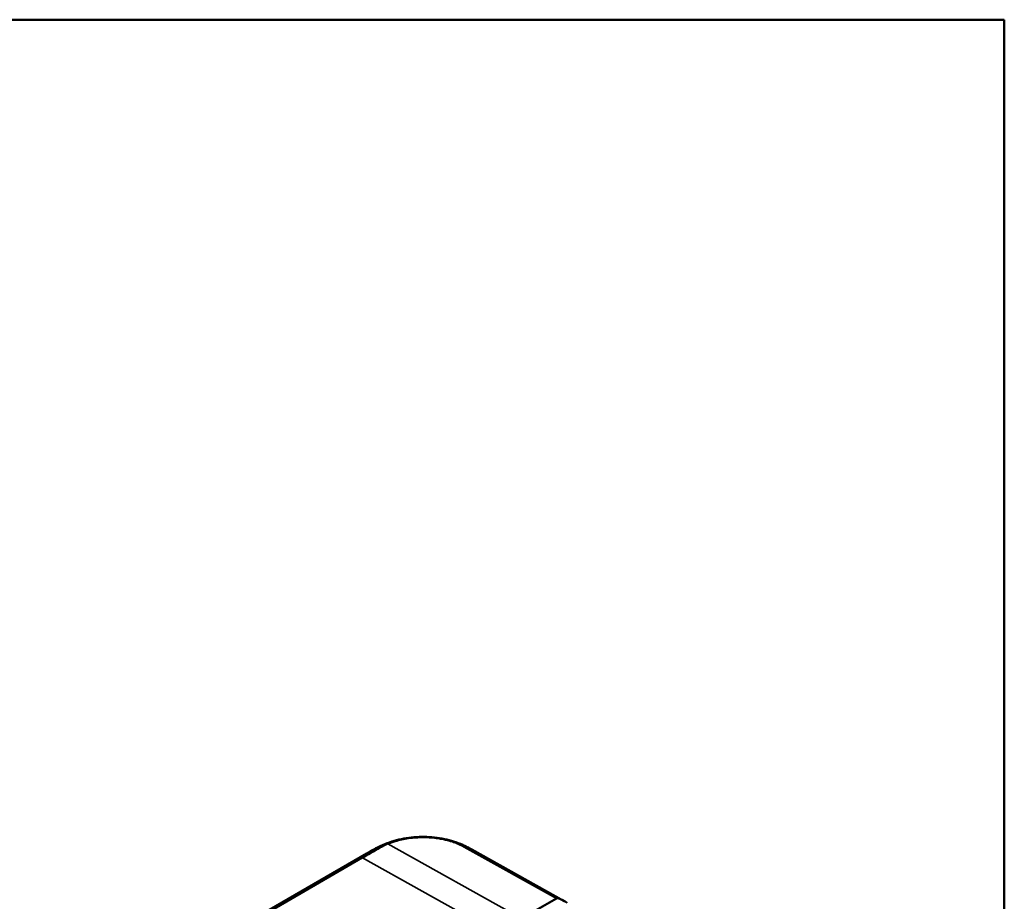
# Model space of a CAD drawing. Header units: millimetres. Extents: x 15 to 430, y 13 to 300.
# Tile 13 of 13: x 308 to 430, y 191 to 300. Entities that reach past the tile are written whole.
import ezdxf

# ---------------------------------------------------------------- set-up
doc = ezdxf.new("R2010")
doc.units = ezdxf.units.MM
doc.header["$LTSCALE"] = 1.5
for name, color, linetype, lineweight in [('Border (ISO)', 7, 'Continuous', 50), ('Visible (ISO)', 7, 'Continuous', 50), ('Visible Narrow (ISO)', 7, 'Continuous', 35)]:
    doc.layers.add(name, color=color, linetype=linetype, lineweight=lineweight)

# ---------------------------------------------------------------- blocks, each defined once
blk = doc.blocks.new('Borders Border')
at = {"layer": 'Border (ISO)'}
for p, q in [((10, 200), (287, 200)), ((287, 200), (287, 10))]:
    blk.add_line(p, q, dxfattribs=at)

msp = doc.modelspace()

# ---------------------------------------------------------------- linework, layer by layer
at = {"layer": 'Visible (ISO)'}
for p, q in [((351.38, 196.53), (352.13, 196.96)), ((354.46, 198), (354.46, 198)), ((375.86, 190.62), (364.4, 197.01)), ((351.34, 196.51), (310.63, 173.01)), ((370.56, 188.46), (374.9, 190.92))]:
    msp.add_line(p, q, dxfattribs=at)
for centre, major_axis, ratio, start_param, end_param in [((359.53, 183.91), (-7.4, 13.05), 0.582215, 6.282855, 6.283048), ((357.1, 183.91), (7.3, 13.1), 0.577173, 6.283034, 6.287458), ((374.9, 190.51), (0.25, 0.433), 0.577306, 0.102508, 0.776633), ((368.43, 177.59), (7.5, 12.99), 0.57735, 6.241919, 6.385701)]:
    msp.add_ellipse(centre, major_axis=major_axis, ratio=ratio, start_param=start_param, end_param=end_param, dxfattribs=at)
for points, knots in [([(354.46, 198), (355.21, 198.25), (356.04, 198.42), (357.72, 198.6), (358.59, 198.61), (360.27, 198.47), (361.1, 198.32), (361.94, 198.07), (362.02, 198.04), (362.11, 198.01)], [0, 0, 0, 0, 0.2575408, 0.2575408, 0.5118178, 0.5118178, 0.7667906, 0.7667906, 0.7948099, 0.7948099, 0.7948099, 0.7948099]), ([(352.15, 196.97), (352.16, 196.98), (352.18, 196.99), (352.22, 197.01), (352.24, 197.02), (352.3, 197.06), (352.34, 197.08), (352.45, 197.14), (352.53, 197.18), (352.82, 197.33), (353.05, 197.44), (353.67, 197.72), (354.06, 197.87), (354.46, 198)], [0.0026109, 0.0026109, 0.0026109, 0.0026109, 0.0081015, 0.0081015, 0.0164414, 0.0164414, 0.0291164, 0.0291164, 0.0548108, 0.0548108, 0.1316846, 0.1316846, 0.2583652, 0.2583652, 0.2583652, 0.2583652]), ([(362.11, 198.02), (362.49, 197.89), (362.88, 197.74), (363.44, 197.5), (363.63, 197.41), (363.91, 197.28), (364, 197.23), (364.14, 197.16), (364.18, 197.13), (364.28, 197.08), (364.33, 197.05), (364.37, 197.03)], [0, 0, 0, 0, 0.1232154, 0.1232154, 0.1853622, 0.1853622, 0.2161888, 0.2161888, 0.2323807, 0.2323807, 0.2494693, 0.2494693, 0.2494693, 0.2494693])]:
    msp.add_open_spline(points, degree=3, knots=knots, dxfattribs=at)
msp.add_open_spline([(351.38, 196.53), (351.36, 196.52), (351.35, 196.52), (351.34, 196.51)], degree=3, dxfattribs=at)
at = {"layer": 'Visible Narrow (ISO)'}
for p, q in [((370.56, 188.46), (353.98, 197.7)), ((363.44, 197.31), (374.9, 190.92)), ((375.12, 190.96), (363.66, 197.34)), ((350.61, 196), (312.98, 174.27)), ((313.2, 174.23), (350.83, 195.97)), ((350.83, 195.97), (367.47, 186.69))]:
    msp.add_line(p, q, dxfattribs=at)
for centre, major_axis, ratio, start_param, end_param in [((185.23, 135.98), (-269.65, -135.14), 0.083131, 2.188735, 2.195961), ((179.54, 133.64), (279.36, 140.1), 0.082738, 5.330311, 5.337286), ((359.53, 183.91), (-7.4, 13.05), 0.582215, 6.185022, 6.282855), ((187.1, 136.92), (-270.53, -133.8), 0.07886, 2.187435, 2.190963), ((352.34, 196.55), (-0.233, 0.313), 0.629508, 5.321764, 6.096734), ((181.36, 134.55), (280.27, 138.72), 0.078468, 5.329262, 5.332657), ((353.13, 196.87), (-0.243, 0.437), 0.573484, 5.51711, 6.188192), ((353.98, 197.29), (-0.191, 0.462), 0.485836, 5.577025, 6.24501), ((363.44, 196.9), (0.243, 0.437), 0.577306, 0.093881, 0.767668), ((357.1, 183.91), (7.3, 13.1), 0.577173, 0.004273, 0.093638), ((350.84, 195.56), (-0.25, 0.433), 0.57735, 5.506514, 6.18067)]:
    msp.add_ellipse(centre, major_axis=major_axis, ratio=ratio, start_param=start_param, end_param=end_param, dxfattribs=at)
for points, knots in [([(353.98, 197.7), (354.11, 197.75), (354.24, 197.8), (354.54, 197.91), (354.7, 197.96), (355.4, 198.17), (355.96, 198.3), (356.75, 198.41), (356.96, 198.43), (357.26, 198.46), (357.36, 198.46), (357.76, 198.49), (358.08, 198.5), (359, 198.5), (359.6, 198.45), (360.41, 198.33), (360.63, 198.29), (360.85, 198.24), (360.86, 198.24), (360.95, 198.22), (361.03, 198.2), (361.4, 198.12), (361.69, 198.04), (362.18, 197.88), (362.38, 197.8), (362.6, 197.71), (362.63, 197.7), (362.7, 197.67), (362.75, 197.65), (362.99, 197.55), (363.18, 197.46), (363.38, 197.34), (363.41, 197.33), (363.44, 197.31)], [0, 0, 0, 0, 0.048387, 0.048387, 0.104397, 0.104397, 0.283791, 0.283791, 0.34725, 0.34725, 0.37507, 0.37507, 0.469057, 0.469057, 0.649738, 0.649738, 0.717847, 0.717847, 0.720852, 0.720852, 0.745839, 0.745839, 0.842061, 0.842061, 0.913234, 0.913234, 0.92301, 0.92301, 0.939437, 0.939437, 1.01343, 1.01343, 1.026218, 1.026218, 1.026218, 1.026218]), ([(353.8, 197.75), (353.56, 197.65), (353.33, 197.55), (353.11, 197.43), (353.07, 197.41), (353.02, 197.38), (352.97, 197.35), (352.95, 197.34), (352.93, 197.33), (352.91, 197.32)], [-0.1126044, -0.1126044, -0.1126044, -0.1126044, -0.028106, -0.028106, -0.028106, -0.0092367, -0.0092367, -0.0092367, -0.0002094, -0.0002094, -0.0002094, -0.0002094]), ([(353.12, 197.28), (353.15, 197.29), (353.17, 197.31), (353.24, 197.34), (353.28, 197.37), (353.53, 197.5), (353.75, 197.6), (353.98, 197.7)], [0, 0, 0, 0, 0.0092367, 0.0092367, 0.028106, 0.028106, 0.1126044, 0.1126044, 0.1126044, 0.1126044]), ([(354.46, 198), (354.38, 197.97), (354.3, 197.94), (354.07, 197.86), (353.93, 197.81), (353.8, 197.75)], [-0.07647559, -0.07647559, -0.07647559, -0.07647559, -0.04838711, -0.04838711, 0, 0, 0, 0]), ([(363.66, 197.35), (363.63, 197.36), (363.6, 197.38), (363.38, 197.5), (363.18, 197.59), (362.93, 197.7), (362.89, 197.72), (362.81, 197.75), (362.79, 197.77), (362.56, 197.86), (362.34, 197.94), (362.12, 198.01), (362.11, 198.01), (362.11, 198.01)], [-1.0260632, -1.0260632, -1.0260632, -1.0260632, -1.0134304, -1.0134304, -0.9394373, -0.9394373, -0.9230105, -0.9230105, -0.9132339, -0.9132339, -0.8420606, -0.8420606, -0.83954, -0.83954, -0.83954, -0.83954])]:
    msp.add_open_spline(points, degree=3, knots=knots, dxfattribs=at)
msp.add_open_spline([(352.15, 196.89), (351.88, 196.79), (351.62, 196.67), (351.38, 196.53)], degree=3, dxfattribs=at)

# ---------------------------------------------------------------- block references
at = {"xscale": 1.5, "yscale": 1.5, "zscale": 1.5}
msp.add_blockref('Borders Border', (0, 0), dxfattribs=at)

doc.saveas('drawing.dxf')
